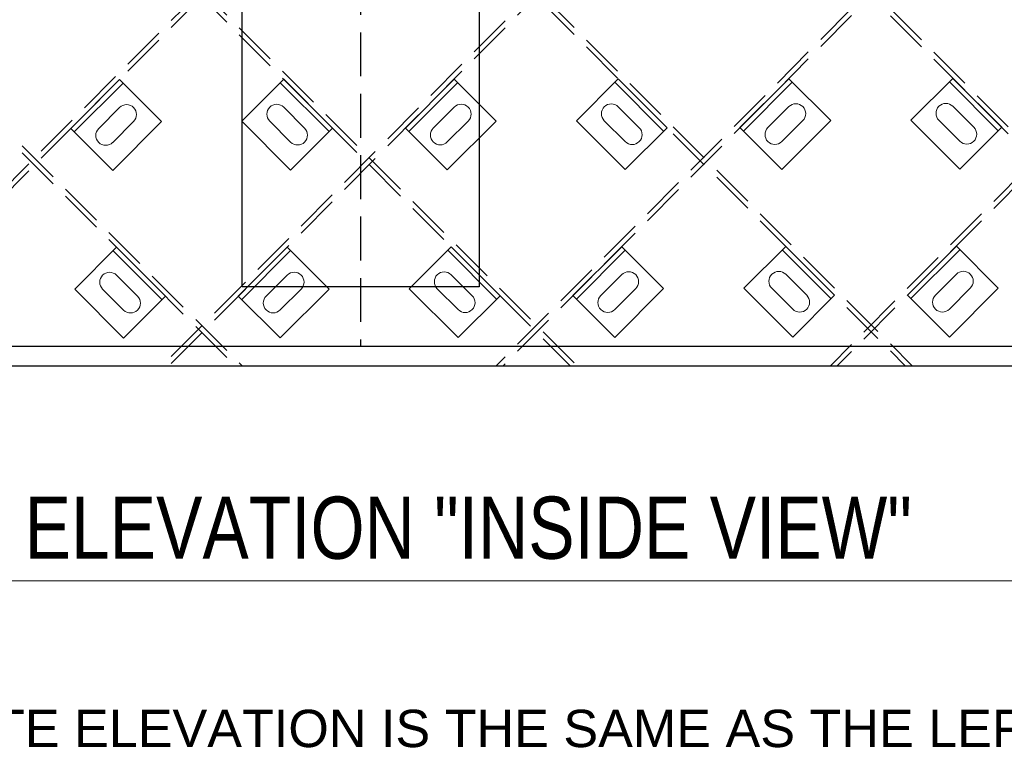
# Model space of a CAD drawing. Header units: inches. Extents: x -178 to 531, y -278 to 101.
# Tile 3 of 19: x -116 to -66, y -278 to -241. Entities that reach past the tile are written whole.
import ezdxf

# ---------------------------------------------------------------- set-up
doc = ezdxf.new("R2010")
doc.units = ezdxf.units.IN
doc.header["$LTSCALE"] = 5
doc.header["$MEASUREMENT"] = 0
doc.linetypes.add('DGN Style 3', pattern=[0.621993, 0.444281, -0.177712])
for name, color, linetype, lineweight in [('G-ANN-TTLB', 7, 'Continuous', 0), ('G-ANNO-DIM', 1, 'Continuous', 0), ('G-ANNO-TEXT', 7, 'Continuous', 30), ('S-BRAC-DIA~', 5, 'Continuous', 30), ('S-FSTN-MISC', 12, 'Continuous', 13), ('S-STIF-LONG', 3, 'Continuous', 30), ('S-STIF-TRAN', 3, 'Continuous', 30)]:
    doc.layers.add(name, color=color, linetype=linetype, lineweight=lineweight)
doc.styles.get("Standard").update_dxf_attribs({"font": 'txt.shx'})
doc.styles.add('SUBTITLE 4.7625', font='romans.shx', dxfattribs={"width": 0.8, "height": 187.5})

# ---------------------------------------------------------------- blocks, each defined once
blk = doc.blocks.new('*U595')
at = {"layer": 'S-FSTN-MISC', "lineweight": 0}
for p, q in [((-0.53, 1.237), (0.53, 0.177)), ((-1.237, 0.53), (-0.177, -0.53))]:
    blk.add_line(p, q, dxfattribs=at)
blk.add_arc((-0.884, 0.884), 0.5, 45, 225, dxfattribs=at)
at = {"layer": 'S-FSTN-MISC', "lineweight": 0, "extrusion": (0, 0, -1)}
blk.add_arc((-0.177, -0.177), 0.5, 135, 315, dxfattribs=at)
blk = doc.blocks.new('*U594')
at = {"layer": 'G-ANNO-DIM', "color": 3}
blk.add_line((-1.75, 1.25), (1.75, 1.25), dxfattribs=at)
at = {"layer": 'G-ANNO-DIM', "color": 3, "flags": 128}
blk.add_lwpolyline([(-1.75, 1.5), (1.75, 1.5), (1.75, -1.5), (-1.75, -1.5), (-1.75, 1.5)], close=True, dxfattribs=at)
at = {"layer": 'S-FSTN-MISC', "lineweight": 0, "rotation": 45}
blk.add_blockref('*U595', (0.5, 0), dxfattribs=at)
blk = doc.blocks.new('*U615')
at = {"layer": 'S-FSTN-MISC', "lineweight": 0}
for p, q in [((-0.53, 1.237), (0.53, 0.177)), ((-1.237, 0.53), (-0.177, -0.53))]:
    blk.add_line(p, q, dxfattribs=at)
blk.add_arc((-0.884, 0.884), 0.5, 45, 225, dxfattribs=at)
at = {"layer": 'S-FSTN-MISC', "lineweight": 0, "extrusion": (0, 0, -1)}
blk.add_arc((-0.177, -0.177), 0.5, 135, 315, dxfattribs=at)
blk = doc.blocks.new('*U614')
at = {"layer": 'G-ANNO-DIM', "color": 3}
blk.add_line((-1.75, 1.25), (1.75, 1.25), dxfattribs=at)
at = {"layer": 'G-ANNO-DIM', "color": 3, "flags": 128}
blk.add_lwpolyline([(-1.75, 1.5), (1.75, 1.5), (1.75, -1.5), (-1.75, -1.5), (-1.75, 1.5)], close=True, dxfattribs=at)
at = {"layer": 'S-FSTN-MISC', "lineweight": 0, "rotation": 45}
blk.add_blockref('*U615', (0.5, 0), dxfattribs=at)
blk = doc.blocks.new('*U617')
at = {"layer": 'S-FSTN-MISC', "lineweight": 0}
for p, q in [((-0.53, 1.237), (0.53, 0.177)), ((-1.237, 0.53), (-0.177, -0.53))]:
    blk.add_line(p, q, dxfattribs=at)
blk.add_arc((-0.884, 0.884), 0.5, 45, 225, dxfattribs=at)
at = {"layer": 'S-FSTN-MISC', "lineweight": 0, "extrusion": (0, 0, -1)}
blk.add_arc((-0.177, -0.177), 0.5, 135, 315, dxfattribs=at)
blk = doc.blocks.new('*U616')
at = {"layer": 'G-ANNO-DIM', "color": 3}
blk.add_line((-1.75, 1.25), (1.75, 1.25), dxfattribs=at)
at = {"layer": 'G-ANNO-DIM', "color": 3, "flags": 128}
blk.add_lwpolyline([(-1.75, 1.5), (1.75, 1.5), (1.75, -1.5), (-1.75, -1.5), (-1.75, 1.5)], close=True, dxfattribs=at)
at = {"layer": 'S-FSTN-MISC', "lineweight": 0, "rotation": 45}
blk.add_blockref('*U617', (0.5, 0), dxfattribs=at)
blk = doc.blocks.new('*U633')
at = {"layer": 'S-FSTN-MISC', "lineweight": 0}
for p, q in [((-0.53, 1.237), (0.53, 0.177)), ((-1.237, 0.53), (-0.177, -0.53))]:
    blk.add_line(p, q, dxfattribs=at)
blk.add_arc((-0.884, 0.884), 0.5, 45, 225, dxfattribs=at)
at = {"layer": 'S-FSTN-MISC', "lineweight": 0, "extrusion": (0, 0, -1)}
blk.add_arc((-0.177, -0.177), 0.5, 135, 315, dxfattribs=at)
blk = doc.blocks.new('*U632')
at = {"layer": 'G-ANNO-DIM', "color": 3}
blk.add_line((-1.75, 1.25), (1.75, 1.25), dxfattribs=at)
at = {"layer": 'G-ANNO-DIM', "color": 3, "flags": 128}
blk.add_lwpolyline([(-1.75, 1.5), (1.75, 1.5), (1.75, -1.5), (-1.75, -1.5), (-1.75, 1.5)], close=True, dxfattribs=at)
at = {"layer": 'S-FSTN-MISC', "lineweight": 0, "rotation": 45}
blk.add_blockref('*U633', (0.5, 0), dxfattribs=at)
blk = doc.blocks.new('*U635')
at = {"layer": 'S-FSTN-MISC', "lineweight": 0}
for p, q in [((-0.53, 1.237), (0.53, 0.177)), ((-1.237, 0.53), (-0.177, -0.53))]:
    blk.add_line(p, q, dxfattribs=at)
blk.add_arc((-0.884, 0.884), 0.5, 45, 225, dxfattribs=at)
at = {"layer": 'S-FSTN-MISC', "lineweight": 0, "extrusion": (0, 0, -1)}
blk.add_arc((-0.177, -0.177), 0.5, 135, 315, dxfattribs=at)
blk = doc.blocks.new('*U634')
at = {"layer": 'G-ANNO-DIM', "color": 3}
blk.add_line((-1.75, 1.25), (1.75, 1.25), dxfattribs=at)
at = {"layer": 'G-ANNO-DIM', "color": 3, "flags": 128}
blk.add_lwpolyline([(-1.75, 1.5), (1.75, 1.5), (1.75, -1.5), (-1.75, -1.5), (-1.75, 1.5)], close=True, dxfattribs=at)
at = {"layer": 'S-FSTN-MISC', "lineweight": 0, "rotation": 45}
blk.add_blockref('*U635', (0.5, 0), dxfattribs=at)
blk = doc.blocks.new('*U647')
at = {"layer": 'S-FSTN-MISC', "lineweight": 0}
for p, q in [((-0.53, 1.237), (0.53, 0.177)), ((-1.237, 0.53), (-0.177, -0.53))]:
    blk.add_line(p, q, dxfattribs=at)
blk.add_arc((-0.884, 0.884), 0.5, 45, 225, dxfattribs=at)
at = {"layer": 'S-FSTN-MISC', "lineweight": 0, "extrusion": (0, 0, -1)}
blk.add_arc((-0.177, -0.177), 0.5, 135, 315, dxfattribs=at)
blk = doc.blocks.new('*U646')
at = {"layer": 'G-ANNO-DIM', "color": 3}
blk.add_line((-1.75, 1.25), (1.75, 1.25), dxfattribs=at)
at = {"layer": 'G-ANNO-DIM', "color": 3, "flags": 128}
blk.add_lwpolyline([(-1.75, 1.5), (1.75, 1.5), (1.75, -1.5), (-1.75, -1.5), (-1.75, 1.5)], close=True, dxfattribs=at)
at = {"layer": 'S-FSTN-MISC', "lineweight": 0, "rotation": 45}
blk.add_blockref('*U647', (0.5, 0), dxfattribs=at)
blk = doc.blocks.new('*U927')
at = {"layer": 'S-FSTN-MISC', "lineweight": 0}
for p, q in [((-0.53, 1.237), (0.53, 0.177)), ((-1.237, 0.53), (-0.177, -0.53))]:
    blk.add_line(p, q, dxfattribs=at)
blk.add_arc((-0.884, 0.884), 0.5, 45, 225, dxfattribs=at)
at = {"layer": 'S-FSTN-MISC', "lineweight": 0, "extrusion": (0, 0, -1)}
blk.add_arc((-0.177, -0.177), 0.5, 135, 315, dxfattribs=at)
blk = doc.blocks.new('*U926')
at = {"layer": 'G-ANNO-DIM', "color": 3}
blk.add_line((-1.75, 1.25), (1.75, 1.25), dxfattribs=at)
at = {"layer": 'G-ANNO-DIM', "color": 3, "flags": 128}
blk.add_lwpolyline([(-1.75, 1.5), (1.75, 1.5), (1.75, -1.5), (-1.75, -1.5), (-1.75, 1.5)], close=True, dxfattribs=at)
at = {"layer": 'S-FSTN-MISC', "lineweight": 0, "rotation": 45.00000000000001}
blk.add_blockref('*U927', (0.5, 0), dxfattribs=at)
blk = doc.blocks.new('*U947')
at = {"layer": 'S-FSTN-MISC', "lineweight": 0}
for p, q in [((-0.53, 1.237), (0.53, 0.177)), ((-1.237, 0.53), (-0.177, -0.53))]:
    blk.add_line(p, q, dxfattribs=at)
blk.add_arc((-0.884, 0.884), 0.5, 45, 225, dxfattribs=at)
at = {"layer": 'S-FSTN-MISC', "lineweight": 0, "extrusion": (0, 0, -1)}
blk.add_arc((-0.177, -0.177), 0.5, 135, 315, dxfattribs=at)
blk = doc.blocks.new('*U946')
at = {"layer": 'G-ANNO-DIM', "color": 3}
blk.add_line((-1.75, 1.25), (1.75, 1.25), dxfattribs=at)
at = {"layer": 'G-ANNO-DIM', "color": 3, "flags": 128}
blk.add_lwpolyline([(-1.75, 1.5), (1.75, 1.5), (1.75, -1.5), (-1.75, -1.5), (-1.75, 1.5)], close=True, dxfattribs=at)
at = {"layer": 'S-FSTN-MISC', "lineweight": 0, "rotation": 45.00000000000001}
blk.add_blockref('*U947', (0.5, 0), dxfattribs=at)
blk = doc.blocks.new('*U949')
at = {"layer": 'S-FSTN-MISC', "lineweight": 0}
for p, q in [((-0.53, 1.237), (0.53, 0.177)), ((-1.237, 0.53), (-0.177, -0.53))]:
    blk.add_line(p, q, dxfattribs=at)
blk.add_arc((-0.884, 0.884), 0.5, 45, 225, dxfattribs=at)
at = {"layer": 'S-FSTN-MISC', "lineweight": 0, "extrusion": (0, 0, -1)}
blk.add_arc((-0.177, -0.177), 0.5, 135, 315, dxfattribs=at)
blk = doc.blocks.new('*U948')
at = {"layer": 'G-ANNO-DIM', "color": 3}
blk.add_line((-1.75, 1.25), (1.75, 1.25), dxfattribs=at)
at = {"layer": 'G-ANNO-DIM', "color": 3, "flags": 128}
blk.add_lwpolyline([(-1.75, 1.5), (1.75, 1.5), (1.75, -1.5), (-1.75, -1.5), (-1.75, 1.5)], close=True, dxfattribs=at)
at = {"layer": 'S-FSTN-MISC', "lineweight": 0, "rotation": 45.00000000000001}
blk.add_blockref('*U949', (0.5, 0), dxfattribs=at)
blk = doc.blocks.new('*U965')
at = {"layer": 'S-FSTN-MISC', "lineweight": 0}
for p, q in [((-0.53, 1.237), (0.53, 0.177)), ((-1.237, 0.53), (-0.177, -0.53))]:
    blk.add_line(p, q, dxfattribs=at)
blk.add_arc((-0.884, 0.884), 0.5, 45, 225, dxfattribs=at)
at = {"layer": 'S-FSTN-MISC', "lineweight": 0, "extrusion": (0, 0, -1)}
blk.add_arc((-0.177, -0.177), 0.5, 135, 315, dxfattribs=at)
blk = doc.blocks.new('*U964')
at = {"layer": 'G-ANNO-DIM', "color": 3}
blk.add_line((-1.75, 1.25), (1.75, 1.25), dxfattribs=at)
at = {"layer": 'G-ANNO-DIM', "color": 3, "flags": 128}
blk.add_lwpolyline([(-1.75, 1.5), (1.75, 1.5), (1.75, -1.5), (-1.75, -1.5), (-1.75, 1.5)], close=True, dxfattribs=at)
at = {"layer": 'S-FSTN-MISC', "lineweight": 0, "rotation": 45.00000000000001}
blk.add_blockref('*U965', (0.5, 0), dxfattribs=at)
blk = doc.blocks.new('*U967')
at = {"layer": 'S-FSTN-MISC', "lineweight": 0}
for p, q in [((-0.53, 1.237), (0.53, 0.177)), ((-1.237, 0.53), (-0.177, -0.53))]:
    blk.add_line(p, q, dxfattribs=at)
blk.add_arc((-0.884, 0.884), 0.5, 45, 225, dxfattribs=at)
at = {"layer": 'S-FSTN-MISC', "lineweight": 0, "extrusion": (0, 0, -1)}
blk.add_arc((-0.177, -0.177), 0.5, 135, 315, dxfattribs=at)
blk = doc.blocks.new('*U966')
at = {"layer": 'G-ANNO-DIM', "color": 3}
blk.add_line((-1.75, 1.25), (1.75, 1.25), dxfattribs=at)
at = {"layer": 'G-ANNO-DIM', "color": 3, "flags": 128}
blk.add_lwpolyline([(-1.75, 1.5), (1.75, 1.5), (1.75, -1.5), (-1.75, -1.5), (-1.75, 1.5)], close=True, dxfattribs=at)
at = {"layer": 'S-FSTN-MISC', "lineweight": 0, "rotation": 45.00000000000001}
blk.add_blockref('*U967', (0.5, 0), dxfattribs=at)
blk = doc.blocks.new('*U975')
at = {"layer": 'S-FSTN-MISC', "lineweight": 0}
for p, q in [((-0.53, 1.237), (0.53, 0.177)), ((-1.237, 0.53), (-0.177, -0.53))]:
    blk.add_line(p, q, dxfattribs=at)
blk.add_arc((-0.884, 0.884), 0.5, 45, 225, dxfattribs=at)
at = {"layer": 'S-FSTN-MISC', "lineweight": 0, "extrusion": (0, 0, -1)}
blk.add_arc((-0.177, -0.177), 0.5, 135, 315, dxfattribs=at)
blk = doc.blocks.new('*U974')
at = {"layer": 'G-ANNO-DIM', "color": 3}
blk.add_line((-1.75, 1.25), (1.75, 1.25), dxfattribs=at)
at = {"layer": 'G-ANNO-DIM', "color": 3, "flags": 128}
blk.add_lwpolyline([(-1.75, 1.5), (1.75, 1.5), (1.75, -1.5), (-1.75, -1.5), (-1.75, 1.5)], close=True, dxfattribs=at)
at = {"layer": 'S-FSTN-MISC', "lineweight": 0, "rotation": 45.00000000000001}
blk.add_blockref('*U975', (0.5, 0), dxfattribs=at)

msp = doc.modelspace()

# ---------------------------------------------------------------- linework, layer by layer
at = {"layer": 'G-ANN-TTLB', "color": 7, "linetype": 'Continuous', "lineweight": 13}
msp.add_line((-148.56811, -269.85068), (-36.38141, -269.85068), dxfattribs=at)
at = {"layer": 'G-ANNO-TEXT', "linetype": 'DGN Style 3'}
msp.add_line((-98.34592, -83.47631), (-98.34592, -257.96881), dxfattribs=at)
at = {"layer": 'G-ANNO-TEXT'}
msp.add_line((-169.97092, -257.96881), (-26.72092, -257.96881), dxfattribs=at)
at = {"layer": 'G-ANNO-TEXT', "flags": 128}
msp.add_lwpolyline([(-104.34592, -90.47631), (-92.34592, -90.47631), (-92.34592, -254.97631), (-104.34592, -254.97631), (-104.34592, -90.47631)], close=True, dxfattribs=at)
at = {"layer": 'S-BRAC-DIA~'}
msp.add_line((-170.47092, -258.96881), (-25.22092, -258.96881), dxfattribs=at)
at = {"layer": 'S-STIF-LONG', "color": 1, "linetype": 'DGN Style 3'}
for p, q in [((-170.47092, -141.93373), (-53.43584, -258.96881)), ((-170.47092, -142.28728), (-53.78939, -258.96881)), ((-170.47092, -158.90429), (-70.4064, -258.96881)), ((-170.47092, -159.25784), (-70.75995, -258.96881)), ((-170.47092, -175.87485), (-87.37696, -258.96881)), ((-170.47092, -176.22841), (-87.73052, -258.96881)), ((-170.47092, -192.84542), (-104.34752, -258.96881)), ((-170.47092, -193.19897), (-104.70108, -258.96881))]:
    msp.add_line(p, q, dxfattribs=at)
at = {"layer": 'S-STIF-TRAN', "color": 30, "linetype": 'DGN Style 3'}
for p, q in [((-25.22092, -158.33506), (-125.33054, -258.96881)), ((-25.22092, -158.68954), (-124.97791, -258.96881)), ((-25.22092, -175.35011), (-108.40411, -258.96881)), ((-25.22092, -175.70459), (-108.05148, -258.96881)), ((-25.22092, -192.36516), (-91.47769, -258.96881)), ((-25.22092, -192.71964), (-91.12505, -258.96881)), ((-25.22092, -209.3802), (-74.55126, -258.96881)), ((-25.22092, -209.73468), (-74.19863, -258.96881))]:
    msp.add_line(p, q, dxfattribs=at)

# ---------------------------------------------------------------- block references
at = {"layer": 'S-FSTN-MISC', "lineweight": 0}
for name, p, rotation in [('*U594', (-110.72825, -246.77141), 45), ('*U964', (-102.06615, -246.75449), 315), ('*U616', (-93.77981, -246.74928), 45), ('*U946', (-85.11771, -246.73236), 315), ('*U634', (-76.83137, -246.72716), 45), ('*U926', (-68.16928, -246.71024), 315), ('*U974', (-110.52928, -255.26193), 315), ('*U614', (-102.24294, -255.25672), 45), ('*U966', (-93.58084, -255.2398), 315), ('*U632', (-85.2945, -255.23459), 45), ('*U948', (-76.6324, -255.21767), 315), ('*U646', (-68.34606, -255.21247), 45)]:
    msp.add_blockref(name, p, dxfattribs=dict(at, rotation=rotation))

# ---------------------------------------------------------------- texts
at = {"layer": 'G-ANN-TTLB', "color": 7, "linetype": 'Continuous', "lineweight": 13, "insert": (-148.6034, -268.78509), "char_height": 3.1496063, "attachment_point": 7, "line_spacing_factor": 0.72, "style": 'SUBTITLE 4.7625'}
msp.add_mtext('\\fArial|b0|i0|c00|p39;LEFT DOOR PLATE ELEVATION "INSIDE VIEW"', dxfattribs=at)
at = {"layer": 'G-ANN-TTLB', "color": 7, "linetype": 'Continuous', "lineweight": 0, "insert": (-105.74863, -278.30288), "char_height": 1.8897638, "attachment_point": 8, "line_spacing_factor": 0.72}
msp.add_mtext('\\fArial|b0|i0|c00|p39;NOTE: RIGHT DOOR PLATE ELEVATION IS THE SAME AS THE LEFT', dxfattribs=at)

doc.saveas('drawing.dxf')
